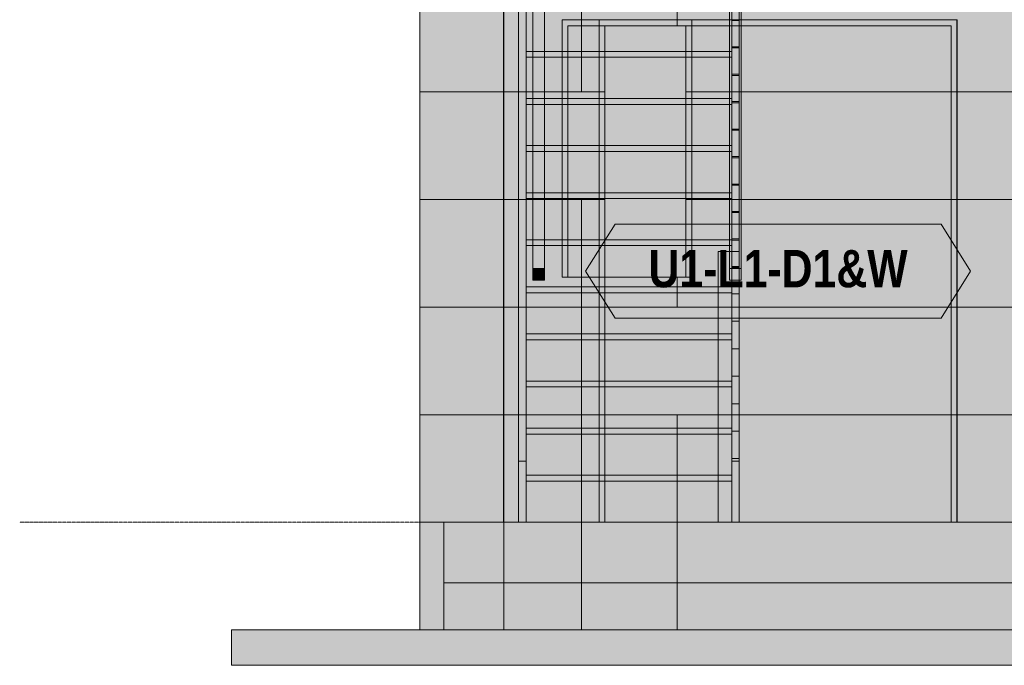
# Model space of a CAD drawing. Header units: millimetres. Extents: x -10877 to 23802, y -8232 to 24555.
# Tile 3 of 27: x -1700 to 2482, y -607 to 2135. Entities that reach past the tile are written whole.
import ezdxf
from ezdxf.enums import TextEntityAlignment as Align

# ---------------------------------------------------------------- set-up
doc = ezdxf.new("R2010")
doc.units = ezdxf.units.MM
doc.linetypes.add('DASHED', pattern=[1.524, 1.27, -0.254])
for name, color, linetype in [('FILL-C_DDC89D', 7, 'Continuous'), ('FILL-C_DEC89D', 7, 'Continuous'), ('FILL-EPS', 7, 'Continuous'), ('FILL-LIGHT', 7, 'Continuous'), ('FILL-TIMBER', 7, 'Continuous'), ('FILL-WHITE', 7, 'Continuous'), ('LINE-C_2E8C94', 7, 'Continuous'), ('LINE-C_337880', 7, 'Continuous'), ('LINE-INK', 7, 'Continuous'), ('LINE-STEEL-DASH', 7, 'DASHED'), ('LINE-STEEL_GREY', 7, 'Continuous'), ('LINE-TEAL_DK', 7, 'Continuous'), ('LINE-TIMBER_DK', 7, 'Continuous'), ('TEXT-TEAL_DK', 7, 'Continuous')]:
    doc.layers.add(name, color=color, linetype=linetype)
doc.styles.add('OpenSansCondensed-Bold', font='OpenSansCondensed-Bold.ttf')

msp = doc.modelspace()

# ---------------------------------------------------------------- hatches: boundary and pattern name
at = {"layer": 'FILL-C_DDC89D', "true_color": 0xddc89d}
h = msp.add_hatch(color=9, dxfattribs=at)
h.dxf.hatch_style = 1
h.paths.add_polyline_path([(419, 2670.8), (451, 2670.8), (451, 260), (419, 260)])
h = msp.add_hatch(color=9, dxfattribs=at)
h.dxf.hatch_style = 1
h.paths.add_polyline_path([(1324, 2670.8), (1356, 2670.8), (1356, 260), (1324, 260)])
at = {"layer": 'FILL-C_DEC89D', "true_color": 0xdec89d}
h = msp.add_hatch(color=31, dxfattribs=at)
h.dxf.hatch_style = 1
h.paths.add_polyline_path([(479, 3480), (529, 3480), (529, 1078.3), (479, 1078.3)])
h = msp.add_hatch(color=31, dxfattribs=at)
h.dxf.hatch_style = 1
h.paths.add_polyline_path([(1315, 3480), (1365, 3480), (1365, 1078.3), (1315, 1078.3)])
h = msp.add_hatch(color=31, dxfattribs=at)
h.dxf.hatch_style = 1
h.paths.add_polyline_path([(479, 1028.2), (479, 3430), (529, 3430), (529, 1028.2)])
h = msp.add_hatch(color=31, dxfattribs=at)
h.dxf.hatch_style = 1
h.paths.add_polyline_path([(1315, 1028.2), (1315, 3430), (1365, 3430), (1365, 1028.2)])
h = msp.add_hatch(color=31, dxfattribs=at)
h.dxf.hatch_style = 1
h.paths.add_polyline_path([(419, 0), (419, 2301.4), (451, 2301.4), (451, 0)])
h = msp.add_hatch(color=31, dxfattribs=at)
h.dxf.hatch_style = 1
h.paths.add_polyline_path([(1324, 0), (1324, 2301.4), (1356, 2301.4), (1356, 0)])
at = {"layer": 'FILL-EPS', "true_color": 0xccffff}
h = msp.add_hatch(color=7, dxfattribs=at)
h.dxf.hatch_style = 1
h.paths.add_polyline_path([(0, 0), (0, 2743.2), (355.6, 2743.2), (355.8, 2744.8), (355.9, 2744.8), (355.9, 0), (355.6, 0)])
h = msp.add_hatch(color=7, dxfattribs=at)
h.dxf.hatch_style = 1
h.paths.add_polyline_path([(0, 2743.2), (355.9, 2743.2), (355.9, 0), (0, 0)])
h = msp.add_hatch(color=7, dxfattribs=at)
h.dxf.hatch_style = 1
h.paths.add_polyline_path([(0, 2743.2), (355.6, 2743.2), (355.6, 0), (0, 0)])
h = msp.add_hatch(color=7, dxfattribs=at)
h.dxf.hatch_style = 1
h.paths.add_polyline_path([(0, 0), (0, 2743.2), (355.6, 2743.2), (355.6, 0)])
h = msp.add_hatch(color=7, dxfattribs=at)
h.dxf.hatch_style = 1
h.paths.add_polyline_path([(0, 2743.2), (355.6, 2743.2), (355.9, 2743.2), (355.9, 0), (355.9, 0), (355.9, 0), (355.9, -1.6), (355.8, -1.6), (355.6, 0), (0, 0)])
h = msp.add_hatch(color=7, dxfattribs=at)
h.dxf.hatch_style = 1
h.paths.add_polyline_path([(0, 0), (0, 2743.2), (355.9, 2743.2), (355.9, 0)])
h = msp.add_hatch(color=7, dxfattribs=at)
h.dxf.hatch_style = 1
h.paths.add_polyline_path([(355.9, 2743.2), (12248.1, 2743.2), (12248.1, 0), (8330.5, 0), (8330.5, 2109.1), (7310, 2109.1), (7310, 0), (5293.5, 0), (5293.5, 2109.1), (4273, 2109.1), (4273, 0), (355.9, 0)])
h.paths.add_polyline_path([(11974.8, 2109.1), (11474.3, 2109.1), (11474.3, 1041.8), (11974.8, 1041.8)], flags=0)
h.paths.add_polyline_path([(9961.6, 1041.8), (9961.6, 2109.1), (8981.1, 2109.1), (8981.1, 1041.8)], flags=0)
h.paths.add_polyline_path([(3622.3, 1041.8), (3622.3, 2109.1), (2641.8, 2109.1), (2641.8, 1041.8)], flags=0)
h.paths.add_polyline_path([(1129.2, 2109.1), (628.7, 2109.1), (628.7, 1041.8), (1129.2, 1041.8)], flags=0)
h = msp.add_hatch(color=7, dxfattribs=at)
h.dxf.hatch_style = 1
h.paths.add_polyline_path([(355.9, 0), (355.9, 2743.2), (12248.1, 2743.2), (12248.1, 0), (8355.5, 0), (8355.5, 2134.1), (7285, 2134.1), (7285, 0), (5318.5, 0), (5318.5, 2134.1), (4248, 2134.1), (4248, 0)])
h.paths.add_polyline_path([(11999.8, 1041.8), (11999.8, 2134.1), (11449.3, 2134.1), (11449.3, 1041.8)], flags=0)
h.paths.add_polyline_path([(9986.6, 1041.8), (9986.6, 2134.1), (8956.1, 2134.1), (8956.1, 1041.8)], flags=0)
h.paths.add_polyline_path([(3647.3, 2134.1), (2616.8, 2134.1), (2616.8, 1041.8), (3647.3, 1041.8)], flags=0)
h.paths.add_polyline_path([(1154.2, 2134.1), (603.7, 2134.1), (603.7, 1041.8), (1154.2, 1041.8)], flags=0)
h = msp.add_hatch(color=7, dxfattribs=at)
h.dxf.hatch_style = 1
h.paths.add_polyline_path([(355.9, 2743.2), (12248.1, 2743.2), (12248.1, 0), (11843.5, 0), (11843.5, 2134.1), (10323, 2134.1), (10323, 0), (2281.5, 0), (2281.5, 2134.1), (761, 2134.1), (761, 0), (355.9, 0)])
h.paths.add_polyline_path([(7389.5, 2134.1), (7389.5, 737), (9265, 737), (9265, 2134.1)], flags=0)
h.paths.add_polyline_path([(3339.5, 2134.1), (3339.5, 737), (5215, 737), (5215, 2134.1)], flags=0)
h = msp.add_hatch(color=7, dxfattribs=at)
h.dxf.hatch_style = 1
h.paths.add_polyline_path([(355.9, 2743.2), (12248.1, 2743.2), (12248.1, 0), (11818.5, 0), (11818.5, 2109.1), (10348, 2109.1), (10348, 0), (2256.5, 0), (2256.5, 2109.1), (786, 2109.1), (786, 0), (355.9, 0)])
h.paths.add_polyline_path([(7414.5, 737), (9240, 737), (9240, 2109.1), (7414.5, 2109.1)], flags=0)
h.paths.add_polyline_path([(3364.5, 737), (5190, 737), (5190, 2109.1), (3364.5, 2109.1)], flags=0)
h = msp.add_hatch(color=7, dxfattribs=at)
h.dxf.hatch_style = 1
h.paths.add_polyline_path([(603.7, 2134.1), (1154.2, 2134.1), (1154.2, 1041.8), (1129.2, 1041.8), (1129.2, 2109.1), (628.7, 2109.1), (628.7, 1041.8), (603.7, 1041.8)])
h = msp.add_hatch(color=7, dxfattribs=at)
h.dxf.hatch_style = 1
h.paths.add_polyline_path([(761, 2134.1), (2281.5, 2134.1), (2281.5, 0), (2256.5, 0), (2256.5, 2109.1), (786, 2109.1), (786, 0), (761, 0)])
h = msp.add_hatch(color=7, dxfattribs=at)
h.dxf.hatch_style = 1
h.paths.add_polyline_path([(0, -457.2), (0, 0), (355.9, 0), (355.9, -457.2)])
h = msp.add_hatch(color=7, dxfattribs=at)
h.dxf.hatch_style = 1
h.paths.add_polyline_path([(0, -457.2), (0, 0), (101.6, 0), (101.6, -457.2)])
h = msp.add_hatch(color=7, dxfattribs=at)
h.dxf.hatch_style = 1
h.paths.add_polyline_path([(0, 0), (101.6, 0), (101.6, -457.2), (0, -457.2)])
h = msp.add_hatch(color=7, dxfattribs=at)
h.dxf.hatch_style = 1
h.paths.add_polyline_path([(0, 0), (101.6, 0), (101.6, -457.2), (0, -457.2)])
h = msp.add_hatch(color=7, dxfattribs=at)
h.dxf.hatch_style = 1
h.paths.add_polyline_path([(0, -457.2), (0, 0), (101.6, 0), (101.6, -457.2)])
h = msp.add_hatch(color=7, dxfattribs=at)
h.dxf.hatch_style = 1
h.paths.add_polyline_path([(0, 0), (355.9, 0), (355.9, -457.2), (0, -457.2)])
h = msp.add_hatch(color=7, dxfattribs=at)
h.dxf.hatch_style = 1
h.paths.add_polyline_path([(101.6, 0), (355.9, 0), (355.9, -457.2), (101.6, -457.2)])
h = msp.add_hatch(color=7, dxfattribs=at)
h.dxf.hatch_style = 1
h.paths.add_polyline_path([(101.6, -457.2), (101.6, 0), (355.9, 0), (355.9, -457.2)])
h = msp.add_hatch(color=7, dxfattribs=at)
h.dxf.hatch_style = 1
h.paths.add_polyline_path([(355.9, -457.2), (355.9, 0), (12248.1, 0), (12248.1, -457.2)])
h = msp.add_hatch(color=7, dxfattribs=at)
h.dxf.hatch_style = 1
h.paths.add_polyline_path([(355.9, 0), (12248.1, 0), (12248.1, -457.2), (355.9, -457.2)])
h = msp.add_hatch(color=7, dxfattribs=at)
h.dxf.hatch_style = 1
h.paths.add_polyline_path([(355.9, -457.2), (355.9, 0), (12248.1, 0), (12248.1, -457.2)])
h = msp.add_hatch(color=7, dxfattribs=at)
h.dxf.hatch_style = 1
h.paths.add_polyline_path([(355.9, 0), (12248.1, 0), (12248.1, -457.2), (355.9, -457.2)])
at = {"layer": 'FILL-LIGHT', "true_color": 0xdbdbde}
h = msp.add_hatch(color=254, dxfattribs=at)
h.dxf.hatch_style = 1
h.paths.add_polyline_path([(101.6, 0), (12502.4, 0), (12502.4, -257.2), (101.6, -257.2)])
h = msp.add_hatch(color=254, dxfattribs=at)
h.dxf.hatch_style = 1
h.paths.add_polyline_path([(101.6, -257.2), (101.6, 0), (12502.4, 0), (12502.4, -257.2)])
h = msp.add_hatch(color=254, dxfattribs=at)
h.dxf.hatch_style = 1
h.paths.add_polyline_path([(-800, -457.2), (13404, -457.2), (13404, -607.2), (-800, -607.2)])
h = msp.add_hatch(color=254, dxfattribs=at)
h.dxf.hatch_style = 1
h.paths.add_polyline_path([(-800, -607.2), (-800, -457.2), (13404, -457.2), (13404, -607.2)])
at = {"layer": 'FILL-TIMBER', "true_color": 0xedd6a8}
h = msp.add_hatch(color=41, dxfattribs=at)
h.dxf.hatch_style = 1
h.paths.add_polyline_path([(1324, 2830.9), (1356, 2830.9), (1356, 2019.6), (1324, 2019.6)])
h = msp.add_hatch(color=41, dxfattribs=at)
h.dxf.hatch_style = 1
h.paths.add_polyline_path([(1324, 2019.6), (1324, 2830.9), (1356, 2830.9), (1356, 2019.6)])
h = msp.add_hatch(color=41, dxfattribs=at)
h.dxf.hatch_style = 1
h.paths.add_polyline_path([(1324, 2714.3), (1356, 2714.3), (1356, 1903), (1324, 1903)])
h = msp.add_hatch(color=41, dxfattribs=at)
h.dxf.hatch_style = 1
h.paths.add_polyline_path([(1324, 1903), (1324, 2714.3), (1356, 2714.3), (1356, 1903)])
h = msp.add_hatch(color=41, dxfattribs=at)
h.dxf.hatch_style = 1
h.paths.add_polyline_path([(1324, 2597.8), (1356, 2597.8), (1356, 1786.5), (1324, 1786.5)])
h = msp.add_hatch(color=41, dxfattribs=at)
h.dxf.hatch_style = 1
h.paths.add_polyline_path([(1324, 1786.5), (1324, 2597.8), (1356, 2597.8), (1356, 1786.5)])
h = msp.add_hatch(color=41, dxfattribs=at)
h.dxf.hatch_style = 1
h.paths.add_polyline_path([(1324, 2481.2), (1356, 2481.2), (1356, 1669.9), (1324, 1669.9)])
h = msp.add_hatch(color=41, dxfattribs=at)
h.dxf.hatch_style = 1
h.paths.add_polyline_path([(1324, 1669.9), (1324, 2481.2), (1356, 2481.2), (1356, 1669.9)])
h = msp.add_hatch(color=41, dxfattribs=at)
h.dxf.hatch_style = 1
h.paths.add_polyline_path([(1324, 2364.6), (1356, 2364.6), (1356, 1553.3), (1324, 1553.3)])
h = msp.add_hatch(color=41, dxfattribs=at)
h.dxf.hatch_style = 1
h.paths.add_polyline_path([(1324, 1553.3), (1324, 2364.6), (1356, 2364.6), (1356, 1553.3)])
h = msp.add_hatch(color=41, dxfattribs=at)
h.dxf.hatch_style = 1
h.paths.add_polyline_path([(1324, 2248), (1356, 2248), (1356, 1436.7), (1324, 1436.7)])
h = msp.add_hatch(color=41, dxfattribs=at)
h.dxf.hatch_style = 1
h.paths.add_polyline_path([(1324, 1436.7), (1324, 2248), (1356, 2248), (1356, 1436.7)])
h = msp.add_hatch(color=41, dxfattribs=at)
h.dxf.hatch_style = 1
h.paths.add_polyline_path([(451, 2175), (1324, 2175), (1324, 2000), (451, 2000)])
h = msp.add_hatch(color=41, dxfattribs=at)
h.dxf.hatch_style = 1
h.paths.add_polyline_path([(451, 2000), (451, 2175), (1324, 2175), (1324, 1975), (451, 1975)])
h = msp.add_hatch(color=41, dxfattribs=at)
h.dxf.hatch_style = 1
h.paths.add_polyline_path([(1324, 2131.4), (1356, 2131.4), (1356, 1320.1), (1324, 1320.1)])
h = msp.add_hatch(color=41, dxfattribs=at)
h.dxf.hatch_style = 1
h.paths.add_polyline_path([(1324, 1320.1), (1324, 2131.4), (1356, 2131.4), (1356, 1320.1)])
h = msp.add_hatch(color=41, dxfattribs=at)
h.dxf.hatch_style = 1
h.paths.add_polyline_path([(1324, 2014.8), (1356, 2014.8), (1356, 1203.5), (1324, 1203.5)])
h = msp.add_hatch(color=41, dxfattribs=at)
h.dxf.hatch_style = 1
h.paths.add_polyline_path([(1324, 1203.5), (1324, 2014.8), (1356, 2014.8), (1356, 1203.5)])
h = msp.add_hatch(color=41, dxfattribs=at)
h.dxf.hatch_style = 1
h.paths.add_polyline_path([(451, 1975), (451, 2000), (1324, 2000), (1324, 1975)])
h = msp.add_hatch(color=41, dxfattribs=at)
h.dxf.hatch_style = 1
h.paths.add_polyline_path([(451, 1975), (1324, 1975), (1324, 1800), (451, 1800)])
h = msp.add_hatch(color=41, dxfattribs=at)
h.dxf.hatch_style = 1
h.paths.add_polyline_path([(451, 1800), (451, 1975), (1324, 1975), (1324, 1775), (451, 1775)])
h = msp.add_hatch(color=41, dxfattribs=at)
h.dxf.hatch_style = 1
h.paths.add_polyline_path([(1324, 1898.2), (1356, 1898.2), (1356, 1086.9), (1324, 1086.9)])
h = msp.add_hatch(color=41, dxfattribs=at)
h.dxf.hatch_style = 1
h.paths.add_polyline_path([(1324, 1086.9), (1324, 1898.2), (1356, 1898.2), (1356, 1086.9)])
h = msp.add_hatch(color=41, dxfattribs=at)
h.dxf.hatch_style = 1
h.paths.add_polyline_path([(451, 1775), (451, 1800), (1324, 1800), (1324, 1775)])
h = msp.add_hatch(color=41, dxfattribs=at)
h.dxf.hatch_style = 1
h.paths.add_polyline_path([(451, 1775), (1324, 1775), (1324, 1600), (451, 1600)])
h = msp.add_hatch(color=41, dxfattribs=at)
h.dxf.hatch_style = 1
h.paths.add_polyline_path([(451, 1600), (451, 1775), (1324, 1775), (1324, 1575), (451, 1575)])
h = msp.add_hatch(color=41, dxfattribs=at)
h.dxf.hatch_style = 1
h.paths.add_polyline_path([(1324, 1781.6), (1356, 1781.6), (1356, 970.3), (1324, 970.3)])
h = msp.add_hatch(color=41, dxfattribs=at)
h.dxf.hatch_style = 1
h.paths.add_polyline_path([(1324, 970.3), (1324, 1781.6), (1356, 1781.6), (1356, 970.3)])
h = msp.add_hatch(color=41, dxfattribs=at)
h.dxf.hatch_style = 1
h.paths.add_polyline_path([(1324, 1665), (1356, 1665), (1356, 853.7), (1324, 853.7)])
h = msp.add_hatch(color=41, dxfattribs=at)
h.dxf.hatch_style = 1
h.paths.add_polyline_path([(1324, 853.7), (1324, 1665), (1356, 1665), (1356, 853.7)])
h = msp.add_hatch(color=41, dxfattribs=at)
h.dxf.hatch_style = 1
h.paths.add_polyline_path([(451, 1575), (451, 1600), (1324, 1600), (1324, 1575)])
h = msp.add_hatch(color=41, dxfattribs=at)
h.dxf.hatch_style = 1
h.paths.add_polyline_path([(451, 1575), (1324, 1575), (1324, 1400), (451, 1400)])
h = msp.add_hatch(color=41, dxfattribs=at)
h.dxf.hatch_style = 1
h.paths.add_polyline_path([(451, 1400), (451, 1575), (1324, 1575), (1324, 1375), (451, 1375)])
h = msp.add_hatch(color=41, dxfattribs=at)
h.dxf.hatch_style = 1
h.paths.add_polyline_path([(1324, 1548.4), (1356, 1548.4), (1356, 737.1), (1324, 737.1)])
h = msp.add_hatch(color=41, dxfattribs=at)
h.dxf.hatch_style = 1
h.paths.add_polyline_path([(1324, 737.1), (1324, 1548.4), (1356, 1548.4), (1356, 737.1)])
h = msp.add_hatch(color=41, dxfattribs=at)
h.dxf.hatch_style = 1
h.paths.add_polyline_path([(1324, 1431.8), (1356, 1431.8), (1356, 620.5), (1324, 620.5)])
h = msp.add_hatch(color=41, dxfattribs=at)
h.dxf.hatch_style = 1
h.paths.add_polyline_path([(1324, 620.5), (1324, 1431.8), (1356, 1431.8), (1356, 620.5)])
h = msp.add_hatch(color=41, dxfattribs=at)
h.dxf.hatch_style = 1
h.paths.add_polyline_path([(451, 1375), (451, 1400), (1324, 1400), (1324, 1375)])
h = msp.add_hatch(color=41, dxfattribs=at)
h.dxf.hatch_style = 1
h.paths.add_polyline_path([(451, 1375), (1324, 1375), (1324, 1200), (451, 1200)])
h = msp.add_hatch(color=41, dxfattribs=at)
h.dxf.hatch_style = 1
h.paths.add_polyline_path([(451, 1200), (451, 1375), (1324, 1375), (1324, 1175), (451, 1175)])
h = msp.add_hatch(color=41, dxfattribs=at)
h.dxf.hatch_style = 1
h.paths.add_polyline_path([(1324, 1315.3), (1356, 1315.3), (1356, 503.9), (1324, 503.9)])
h = msp.add_hatch(color=41, dxfattribs=at)
h.dxf.hatch_style = 1
h.paths.add_polyline_path([(1324, 503.9), (1324, 1315.3), (1356, 1315.3), (1356, 503.9)])
h = msp.add_hatch(color=41, dxfattribs=at)
h.dxf.hatch_style = 1
h.paths.add_polyline_path([(451, 1175), (451, 1200), (1324, 1200), (1324, 1175)])
h = msp.add_hatch(color=41, dxfattribs=at)
h.dxf.hatch_style = 1
h.paths.add_polyline_path([(451, 1175), (1324, 1175), (1324, 1000), (451, 1000)])
h = msp.add_hatch(color=41, dxfattribs=at)
h.dxf.hatch_style = 1
h.paths.add_polyline_path([(451, 1000), (451, 1175), (1324, 1175), (1324, 975), (451, 975)])
h = msp.add_hatch(color=41, dxfattribs=at)
h.dxf.hatch_style = 1
h.paths.add_polyline_path([(1324, 1198.7), (1356, 1198.7), (1356, 387.3), (1324, 387.3)])
h = msp.add_hatch(color=41, dxfattribs=at)
h.dxf.hatch_style = 1
h.paths.add_polyline_path([(1324, 387.3), (1324, 1198.7), (1356, 1198.7), (1356, 387.3)])
h = msp.add_hatch(color=41, dxfattribs=at)
h.dxf.hatch_style = 1
h.paths.add_polyline_path([(1266, 1150), (1356, 1150), (1356, 1078.3), (1365, 1078.3), (1365, 1028.2), (1356, 1028.2), (1356, 260), (1356, 0), (1324, 0), (1266, 0)])
h = msp.add_hatch(color=41, dxfattribs=at)
h.dxf.hatch_style = 1
h.paths.add_polyline_path([(1266, 0), (1266, 1150), (1356, 1150), (1356, 0)])
h = msp.add_hatch(color=41, dxfattribs=at)
h.dxf.hatch_style = 1
h.paths.add_polyline_path([(479, 1028.2), (479, 1078.3), (529, 1078.3), (529, 1028.2)])
h = msp.add_hatch(color=41, dxfattribs=at)
h.dxf.hatch_style = 1
h.paths.add_polyline_path([(1324, 1082.1), (1356, 1082.1), (1356, 270.8), (1324, 270.8)])
h = msp.add_hatch(color=41, dxfattribs=at)
h.dxf.hatch_style = 1
h.paths.add_polyline_path([(1324, 270.8), (1324, 1082.1), (1356, 1082.1), (1356, 270.8)])
h = msp.add_hatch(color=41, dxfattribs=at)
h.dxf.hatch_style = 1
h.paths.add_polyline_path([(451, 975), (451, 1000), (1324, 1000), (1324, 975)])
h = msp.add_hatch(color=41, dxfattribs=at)
h.dxf.hatch_style = 1
h.paths.add_polyline_path([(451, 975), (1324, 975), (1324, 800), (451, 800)])
h = msp.add_hatch(color=41, dxfattribs=at)
h.dxf.hatch_style = 1
h.paths.add_polyline_path([(451, 800), (451, 975), (1324, 975), (1324, 775), (451, 775)])
h = msp.add_hatch(color=41, dxfattribs=at)
h.dxf.hatch_style = 1
h.paths.add_polyline_path([(451, 775), (451, 800), (1324, 800), (1324, 775)])
h = msp.add_hatch(color=41, dxfattribs=at)
h.dxf.hatch_style = 1
h.paths.add_polyline_path([(451, 775), (1324, 775), (1324, 600), (451, 600)])
h = msp.add_hatch(color=41, dxfattribs=at)
h.dxf.hatch_style = 1
h.paths.add_polyline_path([(451, 600), (451, 775), (1324, 775), (1324, 575), (451, 575)])
h = msp.add_hatch(color=41, dxfattribs=at)
h.dxf.hatch_style = 1
h.paths.add_polyline_path([(451, 575), (451, 600), (1324, 600), (1324, 575)])
h = msp.add_hatch(color=41, dxfattribs=at)
h.dxf.hatch_style = 1
h.paths.add_polyline_path([(451, 575), (1324, 575), (1324, 400), (451, 400)])
h = msp.add_hatch(color=41, dxfattribs=at)
h.dxf.hatch_style = 1
h.paths.add_polyline_path([(451, 400), (451, 575), (1324, 575), (1324, 375), (451, 375)])
h = msp.add_hatch(color=41, dxfattribs=at)
h.dxf.hatch_style = 1
h.paths.add_polyline_path([(451, 375), (451, 400), (1324, 400), (1324, 375)])
h = msp.add_hatch(color=41, dxfattribs=at)
h.dxf.hatch_style = 1
h.paths.add_polyline_path([(451, 375), (1324, 375), (1324, 200), (451, 200)])
h = msp.add_hatch(color=41, dxfattribs=at)
h.dxf.hatch_style = 1
h.paths.add_polyline_path([(451, 200), (451, 375), (1324, 375), (1324, 175), (451, 175)])
h = msp.add_hatch(color=41, dxfattribs=at)
h.dxf.hatch_style = 1
h.paths.add_polyline_path([(419, 0), (419, 260), (451, 260), (451, 0)])
h = msp.add_hatch(color=41, dxfattribs=at)
h.dxf.hatch_style = 1
h.paths.add_polyline_path([(451, 175), (451, 200), (1324, 200), (1324, 175)])
h = msp.add_hatch(color=41, dxfattribs=at)
h.dxf.hatch_style = 1
h.paths.add_polyline_path([(451, 175), (1324, 175), (1324, 0), (451, 0)])
h = msp.add_hatch(color=41, dxfattribs=at)
h.dxf.hatch_style = 1
h.paths.add_polyline_path([(451, 0), (451, 175), (1324, 175), (1324, 0)])
at = {"layer": 'FILL-WHITE', "true_color": 0xffffff}
h = msp.add_hatch(color=7, dxfattribs=at)
h.dxf.hatch_style = 1
h.paths.add_polyline_path([(761, 0), (761, 2133.6), (2281, 2133.6), (2281, 0)])
h = msp.add_hatch(color=7, dxfattribs=at)
h.dxf.hatch_style = 1
h.paths.add_polyline_path([(761, 0), (761, 2133.6), (2281, 2133.6), (2281, 0)])
h = msp.add_hatch(color=7, dxfattribs=at)
h.dxf.hatch_style = 1
h.paths.add_polyline_path([(761, 0), (761, 2133.6), (2281, 2133.6), (2281, 0)])
h = msp.add_hatch(color=7, dxfattribs=at)
h.dxf.hatch_style = 1
h.paths.add_polyline_path([(703.5, 1066.8), (828.5, 1266.8), (2213.5, 1266.8), (2338.5, 1066.8), (2213.5, 866.8), (828.5, 866.8)])

# ---------------------------------------------------------------- linework, layer by layer
at = {"layer": 'LINE-C_2E8C94', "lineweight": 5}
for points in [[(0, 0), (0, 0), (0, 0), (0, 2743.2), (355.6, 2743.2), (355.8, 2744.8), (355.9, 2744.8), (355.9, 0), (355.6, 0), (355.6, 0)], [(0, 2743.2), (0, 2743.2), (0, 2743.2), (355.9, 2743.2), (355.9, 0), (355.9, 0), (0, 0)], [(0, 2743.2), (0, 2743.2), (355.6, 2743.2), (355.6, 0), (0, 0)], [(0, 0), (0, 0), (0, 0), (0, 2743.2), (355.6, 2743.2), (355.6, 2743.2), (355.6, 2743.2), (355.6, 0)], [(0, 2743.2), (0, 2743.2), (355.6, 2743.2), (355.6, 2743.2), (355.9, 2743.2), (355.9, 0), (355.9, 0), (355.9, 0), (355.9, -1.6), (355.8, -1.6), (355.6, 0), (0, 0)], [(0, 0), (0, 2743.2), (355.9, 2743.2), (355.9, 2743.2), (355.9, 2743.2), (355.9, 0)], [(355.9, 2743.2), (12248.1, 2743.2), (12248.1, 0), (8330.5, 0), (8330.5, 2109.1), (7310, 2109.1), (7310, 0), (5293.5, 0), (5293.5, 2109.1), (4273, 2109.1), (4273, 0), (355.9, 0)], [(355.9, 0), (355.9, 2743.2), (12248.1, 2743.2), (12248.1, 0), (8355.5, 0), (8355.5, 2134.1), (7285, 2134.1), (7285, 0), (5318.5, 0), (5318.5, 2134.1), (4248, 2134.1), (4248, 0)], [(355.9, 2743.2), (12248.1, 2743.2), (12248.1, 0), (11843.5, 0), (11843.5, 2134.1), (10323, 2134.1), (10323, 0), (2281.5, 0), (2281.5, 2134.1), (761, 2134.1), (761, 0), (355.9, 0)], [(355.9, 2743.2), (12248.1, 2743.2), (12248.1, 0), (11818.5, 0), (11818.5, 2109.1), (10348, 2109.1), (10348, 0), (2256.5, 0), (2256.5, 2109.1), (786, 2109.1), (786, 0), (355.9, 0)], [(603.7, 2134.1), (1154.2, 2134.1), (1154.2, 1041.8), (1129.2, 1041.8), (1129.2, 2109.1), (628.7, 2109.1), (628.7, 1041.8), (603.7, 1041.8)], [(1154.2, 2134.1), (603.7, 2134.1), (603.7, 1041.8), (1154.2, 1041.8)], [(761, 2134.1), (2281.5, 2134.1), (2281.5, 0), (2256.5, 0), (2256.5, 2109.1), (786, 2109.1), (786, 0), (761, 0)], [(1129.2, 2109.1), (628.7, 2109.1), (628.7, 1041.8), (1129.2, 1041.8)], [(0, -457.2), (0, 0), (355.9, 0), (355.9, -457.2), (0, -457.2)], [(0, -457.2), (0, 0), (101.6, 0), (101.6, -457.2), (0, -457.2)], [(0, 0), (0, 0), (0, 0), (0, 0), (101.6, 0), (101.6, -457.2), (101.6, -457.2), (101.6, -457.2), (101.6, -457.2), (101.6, -457.2), (0, -457.2)], [(0, 0), (0, 0), (0, 0), (0, 0), (101.6, 0), (101.6, -457.2), (101.6, -457.2), (101.6, -457.2), (101.6, -457.2), (101.6, -457.2), (0, -457.2)], [(0, -457.2), (0, 0), (101.6, 0), (101.6, -457.2), (0, -457.2)], [(0, 0), (355.9, 0), (355.9, -457.2), (0, -457.2), (0, 0)], [(101.6, 0), (355.9, 0), (355.9, -457.2), (355.9, -457.2), (355.9, -457.2), (101.6, -457.2), (101.6, 0)], [(101.6, -457.2), (101.6, 0), (355.9, 0), (355.9, 0), (355.9, -457.2)], [(355.9, -457.2), (355.9, 0), (12248.1, 0), (12248.1, 0), (12248.1, -457.2)], [(355.9, 0), (12248.1, 0), (12248.1, -457.2), (355.9, -457.2), (355.9, 0)], [(355.9, -457.2), (355.9, 0), (12248.1, 0), (12248.1, 0), (12248.1, -457.2)], [(355.9, 0), (12248.1, 0), (12248.1, -457.2), (355.9, -457.2), (355.9, 0)]]:
    msp.add_lwpolyline(points, close=True, dxfattribs=at)
at = {"layer": 'LINE-C_337880', "lineweight": 5}
for p, q in [((685.8, 1828.8), (685.8, 2286)), ((685.8, 1828.8), (685.8, 2286)), ((1092.2, 2110.1), (1092.2, 2286)), ((1092.2, 2110.1), (1092.2, 2133.1)), ((1, 1828.8), (354.9, 1828.8)), ((1, 1828.8), (354.9, 1828.8)), ((1, 1828.8), (354.6, 1828.8)), ((1, 1828.8), (354.6, 1828.8)), ((1, 1828.8), (354.9, 1828.8)), ((1, 1828.8), (354.9, 1828.8)), ((356.8, 1828.8), (627.7, 1828.8)), ((356.8, 1828.8), (602.7, 1828.8)), ((356.8, 1828.8), (685.8, 1828.8)), ((356.8, 1828.8), (685.8, 1828.8)), ((604.7, 1828.8), (627.7, 1828.8)), ((685.8, 1828.8), (760, 1828.8)), ((685.8, 1828.8), (785, 1828.8)), ((762, 1828.8), (785, 1828.8)), ((1130.2, 1828.8), (2640.8, 1828.8)), ((1130.2, 1828.8), (1153.2, 1828.8)), ((1155.2, 1828.8), (2615.8, 1828.8)), ((2257.5, 1828.8), (2280.5, 1828.8)), ((2257.5, 1828.8), (3124.2, 1828.8)), ((2282.5, 1828.8), (3124.2, 1828.8)), ((1, 1371.6), (354.9, 1371.6)), ((1, 1371.6), (354.9, 1371.6)), ((1, 1371.6), (354.6, 1371.6)), ((1, 1371.6), (354.6, 1371.6)), ((1, 1371.6), (354.9, 1371.6)), ((1, 1371.6), (354.9, 1371.6)), ((356.8, 1371.6), (627.7, 1371.6)), ((356.8, 1371.6), (602.7, 1371.6)), ((356.8, 1371.6), (685.8, 1371.6)), ((356.8, 1371.6), (685.8, 1371.6)), ((604.7, 1371.6), (627.7, 1371.6)), ((685.8, 914.4), (685.8, 1371.6)), ((685.8, 1371.6), (760, 1371.6)), ((685.8, 914.4), (685.8, 1371.6)), ((685.8, 1371.6), (785, 1371.6)), ((762, 1371.6), (785, 1371.6)), ((1130.2, 1371.6), (2640.8, 1371.6)), ((1130.2, 1371.6), (1153.2, 1371.6)), ((1155.2, 1371.6), (2615.8, 1371.6)), ((2257.5, 1371.6), (2280.5, 1371.6)), ((2257.5, 1371.6), (3363.5, 1371.6)), ((2282.5, 1371.6), (3338.5, 1371.6)), ((1092.2, 914.4), (1092.2, 1040.8)), ((1092.2, 914.4), (1092.2, 1040.8)), ((1, 914.4), (354.9, 914.4)), ((1, 914.4), (354.9, 914.4)), ((1, 914.4), (354.6, 914.4)), ((1, 914.4), (354.6, 914.4)), ((1, 914.4), (354.9, 914.4)), ((1, 914.4), (354.9, 914.4)), ((356.8, 914.4), (685.8, 914.4)), ((356.8, 914.4), (685.8, 914.4)), ((356.8, 914.4), (685.8, 914.4)), ((356.8, 914.4), (685.8, 914.4)), ((685.8, 457.2), (685.8, 914.4)), ((685.8, 914.4), (1092.2, 914.4)), ((685.8, 457.2), (685.8, 914.4)), ((685.8, 914.4), (1092.2, 914.4)), ((685.8, 914.4), (760, 914.4)), ((685.8, 914.4), (785, 914.4)), ((762, 914.4), (785, 914.4)), ((1092.2, 914.4), (3124.2, 914.4)), ((1092.2, 914.4), (3124.2, 914.4)), ((2257.5, 914.4), (2280.5, 914.4)), ((2257.5, 914.4), (3363.5, 914.4)), ((2282.5, 914.4), (3338.5, 914.4)), ((1, 457.2), (354.9, 457.2)), ((1, 457.2), (354.9, 457.2)), ((1, 457.2), (354.6, 457.2)), ((1, 457.2), (354.6, 457.2)), ((1, 457.2), (354.9, 457.2)), ((1, 457.2), (354.9, 457.2)), ((356.8, 457.2), (685.8, 457.2)), ((356.8, 457.2), (685.8, 457.2)), ((356.8, 457.2), (685.8, 457.2)), ((356.8, 457.2), (685.8, 457.2)), ((685.8, 457.2), (1092.2, 457.2)), ((685.8, 457.2), (1092.2, 457.2)), ((685.8, 1), (685.8, 457.2)), ((685.8, 457.2), (760, 457.2)), ((685.8, 1), (685.8, 457.2)), ((685.8, 457.2), (785, 457.2)), ((762, 457.2), (785, 457.2)), ((1092.2, 1), (1092.2, 457.2)), ((1092.2, 457.2), (3124.2, 457.2)), ((1092.2, 1), (1092.2, 457.2)), ((1092.2, 457.2), (3124.2, 457.2)), ((2257.5, 457.2), (2280.5, 457.2)), ((2257.5, 457.2), (3124.2, 457.2)), ((2282.5, 457.2), (3124.2, 457.2)), ((685.8, -456.2), (685.8, -1)), ((685.8, -456.2), (685.8, -1)), ((1092.2, -456.2), (1092.2, -1)), ((1092.2, -456.2), (1092.2, -1))]:
    msp.add_line(p, q, dxfattribs=at)
at = {"layer": 'LINE-INK', "lineweight": 5}
msp.add_lwpolyline([(761, 0), (761, 0), (761, 2133.6), (761, 2133.6), (761, 2133.6), (2281, 2133.6), (2281, 2133.6), (2281, 2133.6), (2281, 0), (2281, 0), (2281, 0), (761, 0)], close=True, dxfattribs=at)
msp.add_lwpolyline([(761, 0), (761, 0), (761, 2133.6), (761, 2133.6), (761, 2133.6), (2281, 2133.6), (2281, 2133.6), (2281, 2133.6), (2281, 0), (2281, 0), (2281, 0), (761, 0)], close=True, dxfattribs=at)
at = {"layer": 'LINE-STEEL-DASH', "lineweight": 5}
msp.add_line((-1700, 0), (13504, 0), dxfattribs=at)
at = {"layer": 'LINE-STEEL_GREY', "lineweight": 5}
for points in [[(101.6, 0), (12502.4, 0), (12502.4, -257.2), (101.6, -257.2)], [(101.6, -257.2), (101.6, 0), (12502.4, 0), (12502.4, 0), (12502.4, 0), (12502.4, -257.2), (101.6, -257.2)], [(-800, -457.2), (13404, -457.2), (13404, -607.2), (-800, -607.2)], [(-800, -607.2), (-800, -457.2), (13404, -457.2), (13404, -607.2)]]:
    msp.add_lwpolyline(points, close=True, dxfattribs=at)
at = {"layer": 'LINE-TEAL_DK', "lineweight": 5}
msp.add_lwpolyline([(703.5, 1066.8), (828.5, 1266.8), (2213.5, 1266.8), (2338.5, 1066.8), (2213.5, 866.8), (828.5, 866.8)], close=True, dxfattribs=at)
at = {"layer": 'LINE-TIMBER_DK', "lineweight": 5}
for points in [[(479, 3480), (529, 3480), (529, 1078.3), (529, 1078.3), (479, 1078.3)], [(1315, 3480), (1365, 3480), (1365, 1078.3), (1365, 1078.3), (1315, 1078.3)], [(479, 1028.2), (479, 1028.2), (479, 3430), (529, 3430), (529, 1028.2)], [(1315, 1028.2), (1315, 1028.2), (1315, 3430), (1365, 3430), (1365, 1028.2)], [(1324, 2830.9), (1356, 2830.9), (1356, 2019.6), (1324, 2019.6)], [(1324, 2019.6), (1324, 2830.9), (1356, 2830.9), (1356, 2019.6)], [(1324, 2714.3), (1356, 2714.3), (1356, 1903), (1324, 1903)], [(1324, 1903), (1324, 2714.3), (1356, 2714.3), (1356, 1903)], [(419, 2670.8), (451, 2670.8), (451, 260), (419, 260)], [(1324, 2670.8), (1356, 2670.8), (1356, 260), (1324, 260)], [(1324, 2597.8), (1356, 2597.8), (1356, 1786.5), (1324, 1786.5)], [(1324, 1786.5), (1324, 2597.8), (1356, 2597.8), (1356, 1786.5)], [(1324, 2481.2), (1356, 2481.2), (1356, 1669.9), (1324, 1669.9)], [(1324, 1669.9), (1324, 2481.2), (1356, 2481.2), (1356, 1669.9)], [(1324, 2364.6), (1356, 2364.6), (1356, 1553.3), (1324, 1553.3)], [(1324, 1553.3), (1324, 2364.6), (1356, 2364.6), (1356, 1553.3)], [(419, 0), (419, 0), (419, 2301.4), (451, 2301.4), (451, 2301.4), (451, 0)], [(1324, 0), (1324, 0), (1324, 2301.4), (1356, 2301.4), (1356, 2301.4), (1356, 0)], [(1324, 2248), (1356, 2248), (1356, 1436.7), (1324, 1436.7)], [(1324, 1436.7), (1324, 2248), (1356, 2248), (1356, 1436.7)], [(451, 2175), (451, 2175), (1324, 2175), (1324, 2000), (1324, 2000), (1324, 2000), (451, 2000)], [(451, 2000), (451, 2175), (1324, 2175), (1324, 1975), (451, 1975)], [(1324, 2131.4), (1356, 2131.4), (1356, 1320.1), (1324, 1320.1)], [(1324, 1320.1), (1324, 2131.4), (1356, 2131.4), (1356, 1320.1)], [(1324, 2014.8), (1356, 2014.8), (1356, 1203.5), (1324, 1203.5)], [(1324, 1203.5), (1324, 2014.8), (1356, 2014.8), (1356, 1203.5)], [(451, 1975), (451, 2000), (1324, 2000), (1324, 1975)], [(451, 1975), (451, 1975), (1324, 1975), (1324, 1800), (1324, 1800), (1324, 1800), (451, 1800)], [(451, 1800), (451, 1975), (1324, 1975), (1324, 1975), (1324, 1975), (1324, 1775), (451, 1775)], [(1324, 1898.2), (1356, 1898.2), (1356, 1086.9), (1324, 1086.9)], [(1324, 1086.9), (1324, 1898.2), (1356, 1898.2), (1356, 1086.9)], [(451, 1775), (451, 1800), (1324, 1800), (1324, 1775)], [(451, 1775), (451, 1775), (1324, 1775), (1324, 1600), (1324, 1600), (1324, 1600), (451, 1600)], [(451, 1600), (451, 1775), (1324, 1775), (1324, 1775), (1324, 1775), (1324, 1575), (451, 1575)], [(1324, 1781.6), (1356, 1781.6), (1356, 970.3), (1356, 970.3), (1324, 970.3)], [(1324, 970.3), (1324, 970.3), (1324, 1781.6), (1356, 1781.6), (1356, 970.3)], [(1324, 1665), (1356, 1665), (1356, 853.7), (1356, 853.7), (1324, 853.7)], [(1324, 853.7), (1324, 853.7), (1324, 1665), (1356, 1665), (1356, 853.7)], [(451, 1575), (451, 1600), (1324, 1600), (1324, 1575)], [(451, 1575), (451, 1575), (1324, 1575), (1324, 1400), (1324, 1400), (1324, 1400), (451, 1400)], [(451, 1400), (451, 1575), (1324, 1575), (1324, 1575), (1324, 1575), (1324, 1375), (451, 1375)], [(1324, 1548.4), (1356, 1548.4), (1356, 737.1), (1356, 737.1), (1324, 737.1)], [(1324, 737.1), (1324, 737.1), (1324, 1548.4), (1356, 1548.4), (1356, 737.1)], [(1324, 1431.8), (1356, 1431.8), (1356, 620.5), (1356, 620.5), (1324, 620.5)], [(1324, 620.5), (1324, 620.5), (1324, 1431.8), (1356, 1431.8), (1356, 620.5)], [(451, 1375), (451, 1400), (1324, 1400), (1324, 1375)], [(451, 1375), (451, 1375), (1324, 1375), (1324, 1200), (1324, 1200), (1324, 1200), (451, 1200)], [(451, 1200), (451, 1375), (1324, 1375), (1324, 1375), (1324, 1375), (1324, 1175), (451, 1175)], [(1324, 1315.3), (1356, 1315.3), (1356, 503.9), (1356, 503.9), (1324, 503.9)], [(1324, 503.9), (1324, 503.9), (1324, 1315.3), (1356, 1315.3), (1356, 503.9)], [(451, 1175), (451, 1200), (1324, 1200), (1324, 1175)], [(451, 1175), (451, 1175), (1324, 1175), (1324, 1000), (451, 1000)], [(451, 1000), (451, 1175), (1324, 1175), (1324, 975), (451, 975)], [(1324, 1198.7), (1356, 1198.7), (1356, 387.3), (1356, 387.3), (1324, 387.3)], [(1324, 387.3), (1324, 387.3), (1324, 1198.7), (1356, 1198.7), (1356, 387.3)], [(1266, 1150), (1356, 1150), (1356, 1078.3), (1365, 1078.3), (1365, 1028.2), (1356, 1028.2), (1356, 260), (1356, 260), (1356, 0), (1356, 0), (1324, 0), (1324, 0), (1324, 0), (1266, 0), (1266, 1150)], [(1266, 0), (1266, 0), (1266, 1150), (1356, 1150), (1356, 1150), (1356, 0)], [(479, 1028.2), (479, 1078.3), (529, 1078.3), (529, 1028.2), (479, 1028.2)], [(1324, 1082.1), (1356, 1082.1), (1356, 270.8), (1356, 270.8), (1324, 270.8)], [(1324, 270.8), (1324, 270.8), (1324, 1082.1), (1356, 1082.1), (1356, 270.8)], [(451, 975), (451, 1000), (1324, 1000), (1324, 975)], [(451, 975), (451, 975), (1324, 975), (1324, 800), (451, 800)], [(451, 800), (451, 975), (1324, 975), (1324, 775), (451, 775)], [(451, 775), (451, 800), (1324, 800), (1324, 775)], [(451, 775), (451, 775), (1324, 775), (1324, 600), (451, 600)], [(451, 600), (451, 775), (1324, 775), (1324, 575), (451, 575)], [(451, 575), (451, 600), (1324, 600), (1324, 575)], [(451, 575), (451, 575), (1324, 575), (1324, 400), (451, 400)], [(451, 400), (451, 575), (1324, 575), (1324, 375), (451, 375)], [(451, 375), (451, 400), (1324, 400), (1324, 400), (1324, 375), (451, 375)], [(451, 375), (1324, 375), (1324, 200), (1324, 200), (1324, 200), (451, 200)], [(451, 200), (451, 375), (1324, 375), (1324, 175), (451, 175)], [(419, 0), (419, 0), (419, 260), (451, 260), (451, 0)], [(451, 175), (451, 200), (1324, 200), (1324, 175)], [(451, 175), (1324, 175), (1324, 0), (451, 0)], [(451, 0), (451, 175), (1324, 175), (1324, 175), (1324, 175), (1324, 0)]]:
    msp.add_lwpolyline(points, close=True, dxfattribs=at)

# ---------------------------------------------------------------- texts
at = {"layer": 'TEXT-TEAL_DK', "style": 'OpenSansCondensed-Bold'}
msp.add_text('U1-L1-D1&W', height=158.75, dxfattribs=at).set_placement((1521, 998.1), align=Align.CENTER)

doc.saveas('drawing.dxf')
